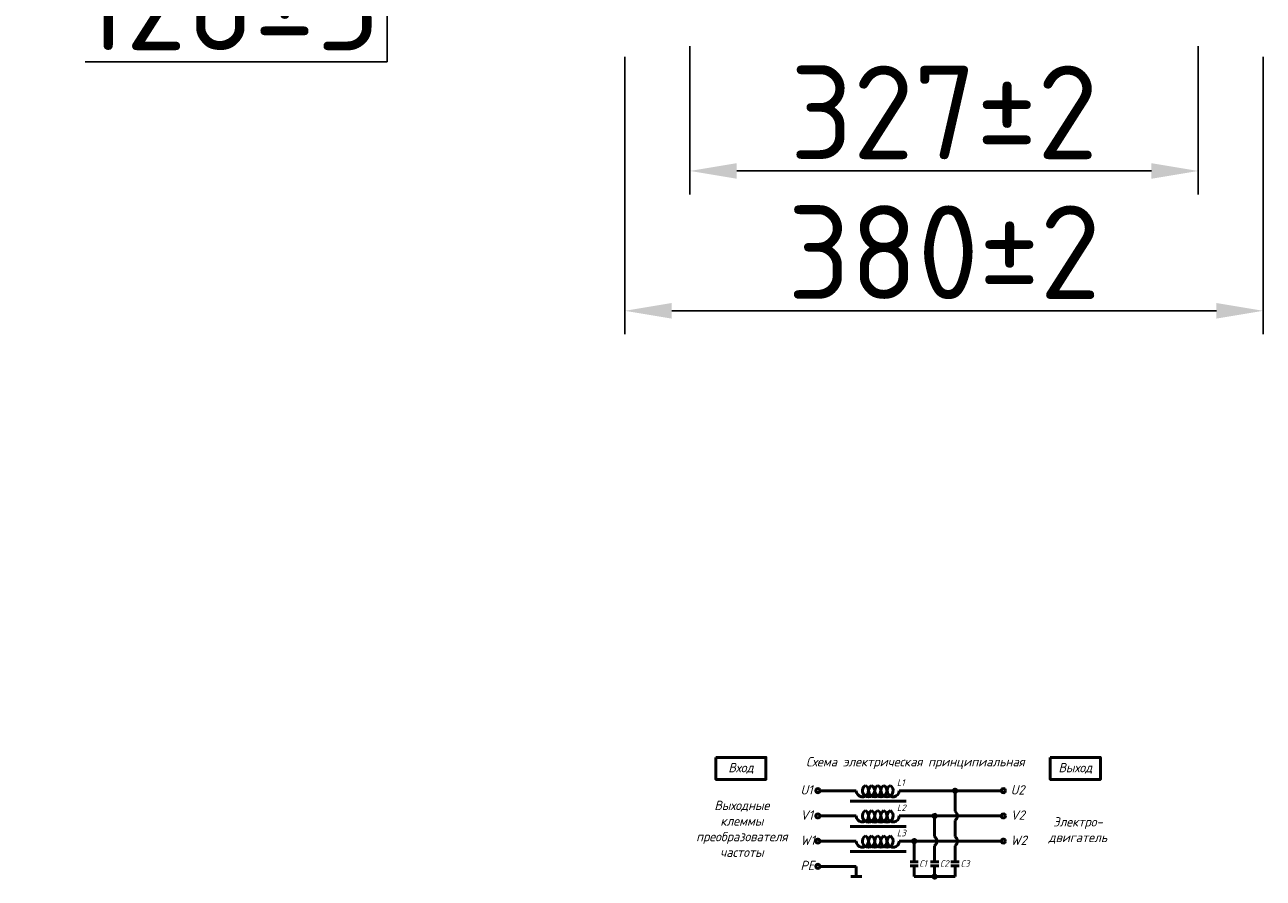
# Model space of a CAD drawing. Header units: millimetres. Extents: x -1183 to 2051, y -609 to 1445.
# Tile 2 of 5: x -172 to 490, y 75 to 531. Entities that reach past the tile are written whole.
import ezdxf

# ---------------------------------------------------------------- set-up
doc = ezdxf.new("R2010")
doc.units = ezdxf.units.MM
doc.layers.get('0').update_dxf_attribs({"lineweight": 50})
doc.styles.add('GOST-2.304_Type-B', font='GOST Common.ttf')
doc.styles.add('GOST-2.304_Type-B_italic', font='GOST Common Italic.ttf')
doc.dimstyles.new('ISO-25', dxfattribs={"dimtxt": 5, "dimasz": 2.5, "dimexe": 1.25, "dimexo": 0.625, "dimtad": 1, "dimtoh": 1, "dimdec": 0, "dimtxsty": 'GOST-2.304_Type-B', "dimcen": 2.5, "dimadec": 0, "dimazin": 0, "dimtfac": 1, "dimtdec": 0, "dimtmove": 0, "dimatfit": 3, "dimfxl": 1, "dimarcsym": 0})

# ---------------------------------------------------------------- blocks, each defined once
blk = doc.blocks.new('Схема')
for points in [[(126.85, -17.74, 1), (128.61, -17.74, 1)], [(115.97, -31.21, 1), (117.72, -31.21, 1)], [(105.05, -44.68, 1), (106.8, -44.68, 1)], [(115.97, -63.61, 1), (117.72, -63.61, 1)]]:
    blk.add_hatch(color=0).paths.add_polyline_path(points)
for p, q in [((74.98, -17.74), (55.53, -17.74)), ((97.97, -17.74), (128.61, -17.74)), ((127.73, -17.74), (152.48, -17.74)), ((127.73, -17.74), (127.73, -28.73)), ((71.66, -23.35), (101.59, -23.35)), ((74.98, -31.21), (55.53, -31.21)), ((97.97, -31.21), (130.42, -31.21)), ((116.85, -31.21), (116.85, -42.2)), ((130.42, -31.21), (152.48, -31.21)), ((71.66, -36.81), (101.59, -36.81)), ((127.73, -33.69), (127.73, -42.2)), ((74.98, -44.68), (55.53, -44.68)), ((97.97, -44.68), (136.56, -44.68)), ((105.93, -44.68), (105.93, -55.73)), ((136.56, -44.68), (152.48, -44.68)), ((71.66, -50.28), (101.59, -50.28)), ((116.85, -47.16), (116.85, -55.73)), ((127.73, -47.16), (127.73, -55.73)), ((74.98, -58.14), (55.53, -58.14)), ((74.98, -58.14), (74.98, -63.61)), ((103.73, -55.73), (108.12, -55.73)), ((103.73, -57.8), (108.12, -57.8)), ((105.93, -57.8), (105.93, -63.61)), ((114.65, -55.73), (119.04, -55.73)), ((114.65, -57.8), (119.04, -57.8)), ((116.85, -63.61), (116.85, -57.8)), ((125.53, -55.73), (129.93, -55.73)), ((125.53, -57.8), (129.93, -57.8)), ((127.73, -63.61), (127.73, -57.8)), ((77.95, -63.61), (72.01, -63.61)), ((105.93, -63.61), (120.07, -63.61)), ((116.85, -63.61), (127.73, -63.61))]:
    blk.add_line(p, q)
for points in [[(0, 0), (26.76, 0), (26.76, -11.69), (0, -11.69)], [(178.58, 0), (205.34, 0), (205.34, -11.69), (178.58, -11.69)]]:
    blk.add_lwpolyline(points, close=True)
for centre in [(54.46, -17.74), (153.56, -17.74), (54.46, -31.21), (153.56, -31.21), (54.46, -44.68), (153.56, -44.68), (54.46, -58.14)]:
    blk.add_circle(centre, 1.08)
at = {"color": 0}
for centre in [(127.73, -17.74), (116.85, -31.21), (105.93, -44.68), (116.85, -63.61)]:
    blk.add_circle(centre, 0.876, dxfattribs=at)
for centre, radius, start, end in [((78.26, -17.74), 3.28, 180, 60), ((81.54, -17.74), 3.28, 120, 60), ((84.83, -17.74), 3.28, 120, 60), ((88.11, -17.74), 3.28, 120, 60), ((91.4, -17.74), 3.28, 120, 60), ((94.68, -17.74), 3.28, 120, 0), ((78.26, -31.21), 3.28, 180, 60), ((81.54, -31.21), 3.28, 120, 60), ((84.83, -31.21), 3.28, 120, 60), ((88.11, -31.21), 3.28, 120, 60), ((91.4, -31.21), 3.28, 120, 60), ((94.68, -31.21), 3.28, 120, 0), ((125.73, -31.21), 3.19, 308.94144, 51.05856), ((78.26, -44.68), 3.28, 180, 60), ((81.54, -44.68), 3.28, 120, 60), ((84.83, -44.68), 3.28, 120, 60), ((88.11, -44.68), 3.28, 120, 60), ((91.4, -44.68), 3.28, 120, 60), ((94.68, -44.68), 3.28, 120, 0), ((114.84, -44.68), 3.19, 308.94144, 51.05856), ((125.73, -44.68), 3.19, 308.94144, 51.05856)]:
    blk.add_arc(centre, radius, start, end)
at = {"style": 'GOST-2.304_Type-B_italic'}
for s, insert, char_height, width, attachment_point in [('Схема электрическая принципиальная', (106.53, -2.96), 5, 143.4834, 5), ('Вход', (13.38, -5.84), 5, 26.7633, 5), ('Выход', (191.96, -5.84), 5, 26.7633, 5), ('L1', (96.71, -11.66), 3.5, 76.8291, 1), ('U1', (45.18, -14.79), 5, 144.0546, 1), ('U2', (157.44, -14.79), 5, 144.0546, 1), ('Выходные\\Pклеммы\\Pпреобразователя\\Pчастоты', (13.88, -38.1), 5, 26.7633, 5), ('L2', (96.71, -25.13), 3.5, 76.8291, 1), ('V1', (45.18, -28.26), 5, 144.0546, 1), ('V2', (157.44, -28.26), 5, 144.0546, 1), ('Электро-\\Pдвигатель', (193.3, -38.93), 5, 17.1809, 5), ('L3', (96.71, -38.59), 3.5, 76.8291, 1), ('W1', (45.18, -41.72), 5, 144.0546, 1), ('W2', (157.44, -41.72), 5, 144.0546, 1), ('PE', (45.18, -55.19), 5, 144.0546, 1), ('C1', (108.57, -54.89), 3.5, 76.8291, 1), ('C2', (119.64, -54.89), 3.5, 76.8291, 1), ('C3', (130.7, -54.89), 3.5, 76.8291, 1)]:
    blk.add_mtext(s, dxfattribs=dict(at, insert=insert, char_height=char_height, width=width, attachment_point=attachment_point))
blk = doc.blocks.new('*D65')
at = {"color": 0, "lineweight": -2, "transparency": 16777216}
for p, q in [((148.93, 513.52), (148.93, 365.45)), ((489.82, 513.52), (489.82, 365.45)), ((464.82, 377.95), (173.93, 377.95))]:
    blk.add_line(p, q, dxfattribs=at)
at = {"color": 0, "transparency": 16777216}
for points in [[(173.93, 382.12), (173.93, 373.79), (148.93, 377.95)], [(464.82, 382.12), (464.82, 373.79), (489.82, 377.95)]]:
    blk.add_solid(points, dxfattribs=at)
at = {"layer": 'Defpoints', "color": 0, "transparency": 16777216}
for p in [(148.93, 519.77), (489.82, 519.77), (148.93, 377.95)]:
    blk.add_point(p, dxfattribs=at)
at = {"color": 0, "transparency": 16777216, "insert": (319.37, 409.2), "char_height": 50, "attachment_point": 5, "style": 'GOST-2.304_Type-B'}
blk.add_mtext('380%%P2', dxfattribs=at)
blk = doc.blocks.new('*D64')
at = {"color": 0, "lineweight": -2, "transparency": 16777216}
for p, q in [((183.67, 519.32), (183.67, 440.13)), ((455.07, 519.32), (455.07, 440.13)), ((430.07, 452.63), (208.67, 452.63))]:
    blk.add_line(p, q, dxfattribs=at)
at = {"color": 0, "transparency": 16777216}
for points in [[(208.67, 456.79), (208.67, 448.46), (183.67, 452.63)], [(430.07, 456.79), (430.07, 448.46), (455.07, 452.63)]]:
    blk.add_solid(points, dxfattribs=at)
at = {"layer": 'Defpoints', "color": 0, "transparency": 16777216}
for p in [(183.67, 525.57), (455.07, 525.57), (183.67, 452.63)]:
    blk.add_point(p, dxfattribs=at)
at = {"color": 0, "transparency": 16777216, "insert": (319.37, 483.88), "char_height": 50, "attachment_point": 5, "style": 'GOST-2.304_Type-B'}
blk.add_mtext('327%%P2', dxfattribs=at)
blk = doc.blocks.new('*D66')
at = {"color": 0, "lineweight": -2, "transparency": 16777216}
for p, q in [((60.63, 682.01), (9.48, 682.01)), ((21.98, 657.01), (21.98, 560.82)), ((142.68, 535.82), (9.48, 535.82)), ((21.98, 535.82), (21.98, 510.82)), ((21.98, 510.82), (-139.27, 510.82))]:
    blk.add_line(p, q, dxfattribs=at)
at = {"color": 0, "transparency": 16777216}
for points in [[(17.81, 657.01), (26.14, 657.01), (21.98, 682.01)], [(17.81, 560.82), (26.14, 560.82), (21.98, 535.82)]]:
    blk.add_solid(points, dxfattribs=at)
at = {"layer": 'Defpoints', "color": 0, "transparency": 16777216}
for p in [(66.88, 682.01), (21.98, 535.82), (148.93, 535.82)]:
    blk.add_point(p, dxfattribs=at)
at = {"color": 0, "transparency": 16777216, "insert": (-61.77, 542.07), "char_height": 50, "attachment_point": 5, "style": 'GOST-2.304_Type-B'}
blk.add_mtext('128%%P5', dxfattribs=at)

msp = doc.modelspace()

# ---------------------------------------------------------------- block references
msp.add_blockref('Схема', (197.49, 139.44))

# ---------------------------------------------------------------- dimensions: what is measured, and where the dimension line sits
for base, p1, p2, angle, text, picture, middle in [((21.98, 535.82), (66.88, 682.01), (148.93, 535.82), 90, '128%%P5', '*D66', (-61.77, 542.07)), ((183.67, 452.63), (455.07, 525.57), (183.67, 525.57), 180, '327%%P2', '*D64', (319.37, 483.88))]:
    dim = msp.add_linear_dim(base=base, p1=p1, p2=p2, angle=angle, text=text, dimstyle='ISO-25')
    dim.commit()
    dim.dimension.update_dxf_attribs({"geometry": picture, "text_midpoint": middle})
dim = msp.add_linear_dim(base=(148.93, 377.95), p1=(489.82, 519.77), p2=(148.93, 519.77), angle=180, text='380%%P2', dimstyle='ISO-25')
dim.commit()
dim.dimension.update_dxf_attribs({"geometry": '*D65', "text_midpoint": (319.37, 377.95), "dimtype": 160})

doc.saveas('drawing.dxf')
